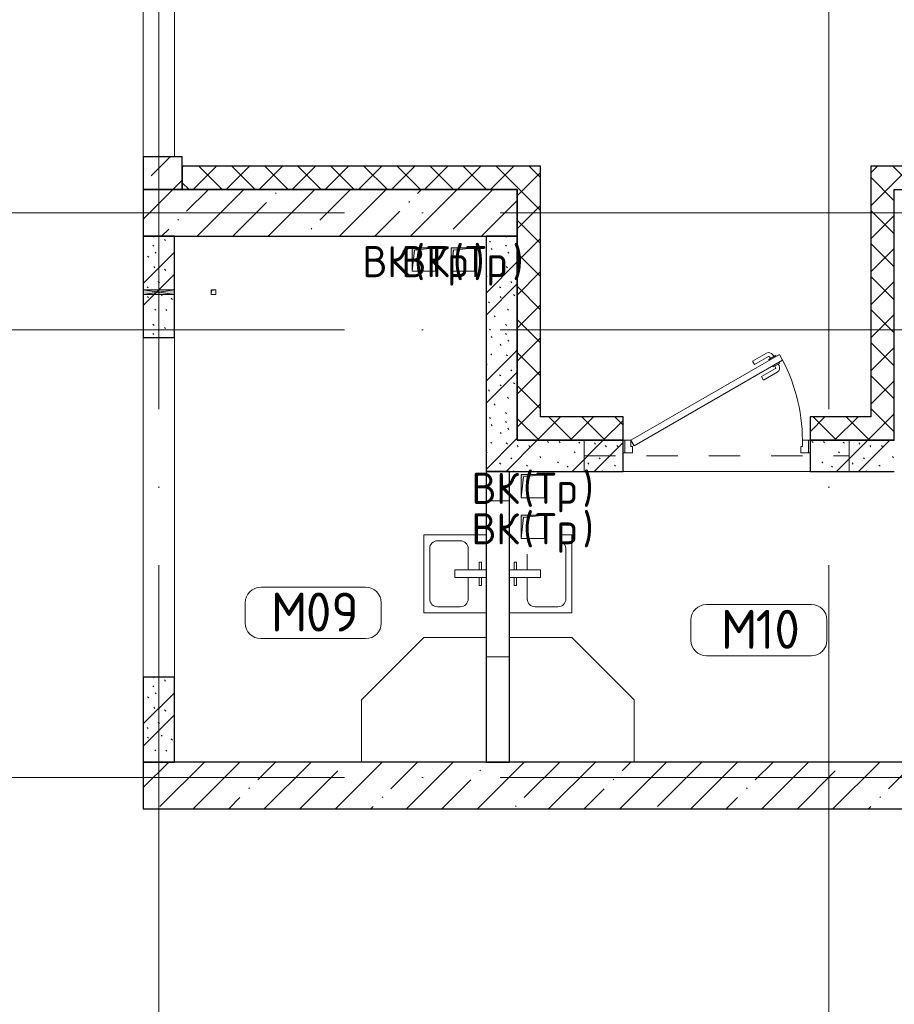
# Model space of a CAD drawing. Header units: millimetres. Extents: x -30540 to 175469, y -11730 to 122288.
# Tile 3 of 119: x -14358 to -8745, y 34770 to 41090. Entities that reach past the tile are written whole.
import ezdxf

# ---------------------------------------------------------------- set-up
doc = ezdxf.new("R2010")
doc.units = ezdxf.units.MM
doc.linetypes.add('3_ Штрих_ 1 х 1 мм', pattern=[400, 200, -200])
doc.linetypes.add('ADSK_Линия сетки', pattern=[5000, 4000, -500, 0, -500])
for name, color, linetype, lineweight in [('A-____-NOTE-TEXT', 7, 'Continuous', 18), ('A-AREA-____-IDEN', 7, 'Continuous', 9), ('A-DOOR-____-MCUT', 7, 'Continuous', 9), ('A-DOOR-____-OTLN', 7, 'Continuous', 18), ('A-DOOR-FRAM-MCUT', 7, 'Continuous', 9), ('A-FLOR-____-OTLN', 7, 'Continuous', 18), ('A-GLAZ-____-MCUT', 7, 'Continuous', 9), ('A-GLAZ-____-OTLN', 7, 'Continuous', 18), ('A-WALL-____-MCUT', 7, 'Continuous', 40), ('A-WALL-____-PATT', 7, 'Continuous', 40), ('I-WALL-____-MCUT', 7, 'Continuous', 40), ('M-EQPM-____-OTLN', 7, 'Continuous', 18), ('P-SANR-FIXT-OTLN', 7, 'Continuous', 18), ('S-BEAM-____-OTLN', 7, 'Continuous', 18), ('S-COLS-____-MCUT', 7, 'Continuous', 40), ('S-COLS-____-OTLN', 7, 'Continuous', 18), ('S-GRID-____-OTLN', 7, 'Continuous', 9)]:
    doc.layers.add(name, color=color, linetype=linetype, lineweight=lineweight)
doc.styles.add('GOST Common', font='GOST_Common.ttf', dxfattribs={"height": 200})
doc.styles.add('GOST Common_3', font='GOST_Common.ttf', dxfattribs={"height": 250})
pattern_1 = [(135, (300.56, 377.28), (-565.6854, 6e-14), [10, -790]), (135, (349.8, 474.73), (-565.6854, 6e-14), [10, -790]), (135, (423.93, 473.06), (-565.6854, 6e-14), [10, -790]), (135, (229.92, 447.9), (-565.6854, 6e-14), [10, -790]), (135, (155.08, 447.9), (-565.6854, 6e-14), [10, -790]), (135, (114.9, 369.03), (-565.6854, 6e-14), [10, -790]), (135, (132.43, 285.8), (-565.6854, 6e-14), [10, -790]), (135, (214.66, 322), (-565.6854, 6e-14), [10, -790]), (135, (198.16, 261.88), (-565.6854, 6e-14), [10, -790]), (135, (45.2, 272.9), (-565.6854, 6e-14), [10, -790]), (135, (42.32, 336.16), (-565.6854, 6e-14), [10, -790]), (135, (92.26, 192.24), (-565.6854, 6e-14), [10, -790]), (135, (7.07, 149.2), (-565.6854, 6e-14), [10, -790]), (135, (80.6, 95.1), (-565.6854, 6e-14), [10, -790]), (135, (79.53, 36.94), (-565.6854, 6e-14), [10, -790]), (135, (153.87, 74.56), (-565.6854, 6e-14), [10, -790]), (135, (228.35, 124.8), (-565.6854, 6e-14), [10, -790]), (135, (279.75, 180.4), (-565.6854, 6e-14), [10, -790]), (135, (282.9, 31.63), (-565.6854, 6e-14), [10, -790]), (135, (377.38, 53.45), (-565.6854, 6e-14), [10, -790]), (135, (352.28, 102.7), (-565.6854, 6e-14), [10, -790]), (135, (354.05, 0), (-565.6854, 6e-14), [10, -790]), (135, (553.23, 16.45), (-565.6854, 6e-14), [10, -790]), (135, (542.38, 63.45), (-565.6854, 6e-14), [10, -790]), (135, (536.58, 239.3), (-565.6854, 6e-14), [10, -790]), (135, (475.85, 203.9), (-565.6854, 6e-14), [10, -790]), (135, (475.85, 316.54), (-565.6854, 6e-14), [10, -790]), (135, (520.8, 408.7), (-565.6854, 6e-14), [10, -790]), (135, (551.1, 470.8), (-565.6854, 6e-14), [10, -790]), (135, (235.25, 537.93), (-565.6854, 6e-14), [10, -790]), (135, (407.25, 547.65), (-565.6854, 6e-14), [10, -790]), (135, (94.5, 558.6), (-565.6854, 6e-14), [10, -790]), (135, (46.4, 532.3), (-565.6854, 6e-14), [10, -790]), (135, (85.56, 465.04), (-565.6854, 6e-14), [10, -790]), (135, (355.53, 181.14), (-565.6854, 6e-14), [10, -790]), (135, (362.23, 243.6), (-565.6854, 6e-14), [10, -790]), (135, (413.45, 344.1), (-565.6854, 6e-14), [10, -790]), (135, (286.3, 273.25), (-565.6854, 6e-14), [10, -790]), (135, (423.02, 263.72), (-565.6854, 6e-14), [10, -790]), (135, (162.94, 190.2), (-565.6854, 6e-14), [10, -790]), (135, (470.25, 120.93), (-565.6854, 6e-14), [10, -790]), (135, (484.48, 9.78), (-565.6854, 6e-14), [10, -790]), (45, (0, 212.13), (-565.6854, 0), []), (45, (212.13, 0), (-565.6854, 0), []), (45, (353.55, 0), (-565.6854, 0), []), (45, (0, 353.55), (-565.6854, 0), [])]
pattern_2 = [(45, (0, 0), (-106.066, 106.066), []), (135, (0, 0), (-106.066, -106.066), [])]
pattern_3 = [(45, (0, 0), (-228.0985, 228.0985), []), (45, (228.1, 0), (-228.0985, 228.0985), [403.225, -80.645, 6.706, -73.939])]

# ---------------------------------------------------------------- blocks, each defined once
blk = doc.blocks.new('АР_Дверь однопольная - 1200х2100h_1000__Глухая_1 эт_загрузка-4871844-01 ЭО')
at = {"layer": 'A-DOOR-____-MCUT', "color": 254, "lineweight": 15, "true_color": 0xcccccc}
for p, q in [((402.6, 650), (-550, 100)), ((422.6, 615.4), (402.6, 650)), ((-530, 65.4), (422.6, 615.4)), ((-550, 100), (-530, 65.4))]:
    blk.add_line(p, q, dxfattribs=at)
at = {"layer": 'A-DOOR-____-OTLN', "color": 254, "lineweight": 5, "true_color": 0xcccccc}
for p, q in [((230.4, 608.3), (319.2, 659.6)), ((242.9, 586.7), (331.7, 637.9)), ((377, 644.4), (333.7, 619.4)), ((344.5, 625.7), (338.5, 636.1)), ((366.2, 638.2), (360.1, 648.6)), ((381, 637.5), (377, 644.4)), ((242.9, 586.7), (230.4, 608.3)), ((333.7, 619.4), (337.7, 612.5)), ((361.7, 570.9), (357.7, 577.9)), ((405, 595.9), (361.7, 570.9)), ((372.5, 577.2), (378.5, 566.8)), ((394.2, 589.7), (400.2, 579.3)), ((401, 602.9), (405, 595.9)), ((287.9, 508.7), (376.7, 560)), ((287.9, 508.7), (300.4, 487.1)), ((300.4, 487.1), (389.2, 538.3))]:
    blk.add_line(p, q, dxfattribs=at)
for centre, radius, start, end in [((334.2, 633.6), 30, 30, 120), ((334.2, 633.6), 4.99, 30, 120), ((374.2, 564.3), 30, 300, 30), ((374.2, 564.3), 4.99, 300, 30)]:
    blk.add_arc(centre, radius, start, end, dxfattribs=at)
at = {"layer": 'A-DOOR-____-OTLN', "color": 254, "lineweight": 13, "true_color": 0xcccccc}
blk.add_arc((-550, 100), 1100, 360, 30, dxfattribs=at)
at = {"layer": 'A-DOOR-FRAM-MCUT', "color": 254, "lineweight": 15, "true_color": 0xcccccc}
for p, q in [((-590, 100), (-600, 100)), ((-550, 100), (-590, 100)), ((-590, 100), (-590, 20)), ((-550, 60), (-550, 100)), ((590, 100), (550, 100)), ((550, 100), (550, 60)), ((590, 20), (590, 100)), ((590, 100), (600, 100)), ((-590, 20), (-600, 20)), ((-590, 20), (-540, 20)), ((-540, 60), (-550, 60)), ((-540, 20), (-540, 60)), ((550, 60), (540, 60)), ((540, 60), (540, 20)), ((540, 20), (590, 20)), ((590, 20), (600, 20))]:
    blk.add_line(p, q, dxfattribs=at)
blk = doc.blocks.new('АР_Перемычка - 200_Уx2_50x5__250-250-5284392-01 ЭО')
at = {"layer": 'S-BEAM-____-OTLN', "color": 254, "linetype": '3_ Штрих_ 1 х 1 мм', "lineweight": 15, "true_color": 0xdcdcdc}
for p, q in [((-850, 100), (-850, -100)), ((850, 100), (850, -100)), ((-850, 0), (850, 0))]:
    blk.add_line(p, q, dxfattribs=at)
blk = doc.blocks.new('АР_Отверстие прямоугольное - ВК_ПоливКР-5235156-01 ЭО')
at = {"layer": 'A-GLAZ-____-OTLN', "lineweight": 13, "true_color": 0xf9f9f9}
blk.add_hatch(color=7, dxfattribs=at).paths.add_polyline_path([(140, 100), (110, 100), (110, -100), (140, -100)])
at = {"layer": 'A-GLAZ-____-MCUT', "color": 254, "lineweight": 15, "true_color": 0xcccccc}
for p, q in [((110, 100), (110, -100)), ((140, 100), (140, -100))]:
    blk.add_line(p, q, dxfattribs=at)
at = {"layer": 'A-GLAZ-____-OTLN', "color": 254, "lineweight": 5, "true_color": 0xcccccc}
for p, q in [((140, 100), (110, -100)), ((110, 100), (140, -100))]:
    blk.add_line(p, q, dxfattribs=at)
at = {"layer": 'A-GLAZ-____-OTLN', "color": 254, "lineweight": 13, "true_color": 0xcccccc}
for p, q in [((140, 100), (110, 100)), ((110, 100), (110, -100)), ((140, -100), (140, 100)), ((110, -100), (140, -100))]:
    blk.add_line(p, q, dxfattribs=at)
blk = doc.blocks.new('АР_Канал вертикальный прямоугольный - ВК_Тр_-5078187-01 ЭО')
at = {"layer": 'M-EQPM-____-OTLN', "lineweight": 13, "true_color": 0xe2e2e2}
blk.add_hatch(color=254, dxfattribs=at).paths.add_polyline_path([(-75, -75), (-60, 60), (75, 75), (-75, 75)])
at = {"layer": 'M-EQPM-____-OTLN', "color": 253, "lineweight": 13, "true_color": 0xaaaaaa}
for p, q in [((75, 75), (-75, 75)), ((-75, 75), (-75, -75)), ((75, 75), (-75, 75)), ((-75, 75), (-75, -75)), ((-75, -75), (-75, 75)), ((-75, 75), (75, 75)), ((-60, 60), (75, 75)), ((-60, 60), (75, 75)), ((75, -75), (75, 75)), ((75, 75), (75, -75)), ((-75, -75), (-60, 60)), ((-75, -75), (-60, 60)), ((-75, -75), (75, -75)), ((75, -75), (-75, -75))]:
    blk.add_line(p, q, dxfattribs=at)
blk = doc.blocks.new('A-PLU-Sink-2D - 400 x 500mm-V126-01 ЭО')
at = {"layer": 'P-SANR-FIXT-OTLN', "color": 253, "lineweight": 13, "true_color": 0xaaaaaa}
for p, q in [((177.2, 202.3), (-234.3, 202.3)), ((-234.3, 202.3), (-234.3, -197.7)), ((-234.3, -197.7), (-234.3, 202.3)), ((-234.3, 202.3), (177.2, 202.3)), ((-9.3, 2.3), (-9.3, 202.3)), ((40.7, 202.3), (40.7, 2.3)), ((-59.3, 172.3), (-59.3, 157.3)), ((-9.3, 172.3), (-59.3, 172.3)), ((-59.3, 157.3), (-9.3, 157.3)), ((40.7, 172.3), (90.7, 172.3)), ((90.7, 157.3), (40.7, 157.3)), ((90.7, 172.3), (90.7, 157.3)), ((-9.3, 88), (-145.4, 88)), ((142.3, 88), (40.7, 88)), ((-196.2, 37.2), (-196.2, -108.8)), ((40.7, 2.3), (-9.3, 2.3)), ((265.7, -197.7), (265.7, -122.7)), ((265.7, -122.7), (265.7, -197.7)), ((-145.4, -159.6), (176.8, -159.6)), ((-234.3, -197.7), (265.7, -197.7)), ((265.7, -197.7), (-234.3, -197.7))]:
    blk.add_line(p, q, dxfattribs=at)
for centre, start, end in [((-145.4, 37.2), 90, 180), ((-145.4, -108.8), 180, 270), ((176.8, -108.8), 270, 347.28929)]:
    blk.add_arc(centre, 50.8, start, end, dxfattribs=at)
blk = doc.blocks.new('A-PLU-Shower_Corner_2D - 800x800-2357854-01 ЭО')
at = {"layer": 'P-SANR-FIXT-OTLN', "color": 253, "lineweight": 13, "true_color": 0xaaaaaa}
for p, q in [((-400, 800), (-800, 400)), ((-400, 800), (-800, 400)), ((0, 800), (-400, 800)), ((-400, 800), (0, 800)), ((0, 0), (0, 800)), ((0, 800), (0, 0)), ((-800, 400), (-800, 0)), ((-800, 0), (-800, 400)), ((0, 0), (-800, 0)), ((-800, 0), (0, 0))]:
    blk.add_line(p, q, dxfattribs=at)
blk = doc.blocks.new('A-PLU-Shower_Corner_2D - 800x800-2359852-01 ЭО')
at = {"layer": 'P-SANR-FIXT-OTLN', "color": 253, "lineweight": 13, "true_color": 0xaaaaaa}
for p, q in [((-800, 0), (0, 0)), ((-800, -400), (-800, 0)), ((0, 0), (-800, 0)), ((-800, 0), (-800, -400)), ((0, 0), (0, -800)), ((0, -800), (0, 0)), ((-400, -800), (-800, -400)), ((-400, -800), (-800, -400)), ((0, -800), (-400, -800)), ((-400, -800), (0, -800))]:
    blk.add_line(p, q, dxfattribs=at)
blk = doc.blocks.new('A-PLU-Sink-2D - 400 x 500mm-909903-01 ЭО')
at = {"layer": 'P-SANR-FIXT-OTLN', "color": 253, "lineweight": 13, "true_color": 0xaaaaaa}
for p, q in [((-234.3, 197.7), (265.7, 197.7)), ((-234.3, -202.3), (-234.3, 197.7)), ((265.7, 197.7), (-234.3, 197.7)), ((-234.3, 197.7), (-234.3, -202.3)), ((265.7, 197.7), (265.7, -202.3)), ((265.7, -202.3), (265.7, 197.7)), ((-145.4, 159.6), (176.8, 159.6)), ((-196.2, -37.2), (-196.2, 108.8)), ((227.6, 108.8), (227.6, -37.2)), ((-9.3, -2.3), (-9.3, -202.3)), ((40.7, -2.3), (-9.3, -2.3)), ((40.7, -202.3), (40.7, -2.3)), ((-9.3, -88), (-145.4, -88)), ((176.8, -88), (40.7, -88)), ((-59.3, -172.3), (-59.3, -157.3)), ((-59.3, -157.3), (-9.3, -157.3)), ((-9.3, -172.3), (-59.3, -172.3)), ((90.7, -157.3), (40.7, -157.3)), ((40.7, -172.3), (90.7, -172.3)), ((90.7, -172.3), (90.7, -157.3)), ((265.7, -202.3), (-234.3, -202.3)), ((-234.3, -202.3), (265.7, -202.3))]:
    blk.add_line(p, q, dxfattribs=at)
for centre, start, end in [((-145.4, 108.8), 90, 180), ((176.8, 108.8), 360, 90), ((-145.4, -37.2), 180, 270), ((176.8, -37.2), 270, 0)]:
    blk.add_arc(centre, 50.8, start, end, dxfattribs=at)
blk = doc.blocks.new('АР_Канал вертикальный прямоугольный - ВК_ПоливКР-5235158-01 ЭО')
at = {"layer": 'M-EQPM-____-OTLN', "lineweight": 13, "true_color": 0xe2e2e2}
blk.add_hatch(color=254, dxfattribs=at).paths.add_polyline_path([(-15, -15), (-12, 12), (15, 15), (-15, 15)])
at = {"layer": 'M-EQPM-____-OTLN', "color": 253, "lineweight": 13, "true_color": 0xaaaaaa}
for p, q in [((15, 15), (-15, 15)), ((-15, 15), (-15, -15)), ((15, 15), (-15, 15)), ((-15, 15), (-15, -15)), ((-15, -15), (-15, 15)), ((-15, 15), (15, 15)), ((-15, -15), (-12, 12)), ((-15, -15), (-12, 12)), ((-12, 12), (15, 15)), ((-12, 12), (15, 15)), ((15, -15), (15, 15)), ((15, 15), (15, -15)), ((-15, -15), (15, -15)), ((15, -15), (-15, -15))]:
    blk.add_line(p, q, dxfattribs=at)
blk = doc.blocks.new('Наметкина 10_РД_АР_К1_отсоединено_rvt-1-01 ЭО')
at = {"layer": 'A-WALL-____-PATT', "lineweight": 5, "true_color": 0xcccccc}
h = blk.add_hatch(dxfattribs=at)
h.set_pattern_fill('FP_5', color=254, style=0, pattern_type=2)
h.set_pattern_definition(pattern_3)
h.paths.add_polyline_path([(-13314.7, 40000), (-13314.7, 40210), (-13564.7, 40210), (-13564.7, 40000)])
h = blk.add_hatch(dxfattribs=at)
h.set_pattern_fill('FP_4', color=254, style=0, pattern_type=2)
h.set_pattern_definition(pattern_2)
h.paths.add_polyline_path([(-11164.7, 40000), (-11164.7, 40150), (-13314.7, 40150), (-13314.7, 40000), (-12119.3, 40000)])
h = blk.add_hatch(dxfattribs=at)
h.set_pattern_fill('FP_4', color=254, style=0, pattern_type=2)
h.set_pattern_definition(pattern_2)
h.paths.add_polyline_path([(-11164.7, 38540), (-11014.7, 38540), (-11014.7, 40150), (-11164.7, 40150), (-11164.7, 38914.6)])
h = blk.add_hatch(dxfattribs=at)
h.set_pattern_fill('FP_4', color=254, style=0, pattern_type=2)
h.set_pattern_definition(pattern_2)
h.paths.add_polyline_path([(-8894.7, 38390), (-8744.7, 38390), (-8744.7, 40150), (-8894.7, 40150), (-8894.7, 38540)])
h = blk.add_hatch(dxfattribs=at)
h.set_pattern_fill('FP_4', color=254, style=0, pattern_type=2)
h.set_pattern_definition(pattern_2)
h.paths.add_polyline_path([(-7534.7, 40000), (-7534.7, 40150), (-8744.7, 40150), (-8744.7, 40000), (-8039.9, 40000)])
h = blk.add_hatch(dxfattribs=at)
h.set_pattern_fill('FP_1', color=254, style=0, pattern_type=2)
h.set_pattern_definition(pattern_1)
h.paths.add_polyline_path([(-13564.7, 39050), (-13364.7, 39050), (-13364.7, 39700), (-13564.7, 39700), (-13564.7, 39325)])
h = blk.add_hatch(dxfattribs=at)
h.set_pattern_fill('FP_1', color=254, style=0, pattern_type=2)
h.set_pattern_definition(pattern_1)
h.paths.add_polyline_path([(-11164.7, 38390), (-11164.7, 39700), (-11364.7, 39700), (-11364.7, 38390)])
h = blk.add_hatch(dxfattribs=at)
h.set_pattern_fill('FP_4', color=254, style=0, pattern_type=2)
h.set_pattern_definition(pattern_2)
h.paths.add_polyline_path([(-8894.7, 38390), (-8894.7, 38540), (-9284.7, 38540), (-9284.7, 38390)])
h.paths.add_polyline_path([(-10484.7, 38390), (-10484.7, 38540), (-11164.7, 38540), (-11164.7, 38390)])
h = blk.add_hatch(dxfattribs=at)
h.set_pattern_fill('FP_1', color=254, style=0, pattern_type=2)
h.set_pattern_definition(pattern_1)
h.paths.add_polyline_path([(-9284.7, 38190), (-8744.7, 38190), (-8744.7, 38390), (-9284.7, 38390)])
h.paths.add_polyline_path([(-11364.7, 38190), (-10484.7, 38190), (-10484.7, 38390), (-11364.7, 38390)])
h = blk.add_hatch(dxfattribs=at)
h.set_pattern_fill('FP_2', color=254, style=0, pattern_type=2)
h.set_pattern_definition([(0, (0, 0), (0, 1000), []), (90, (0, 0), (-1000, 6e-14), [])])
h.paths.add_polyline_path([(-11214.7, 36325), (-11214.7, 38190), (-11364.7, 38190), (-11364.7, 36325)])
h = blk.add_hatch(dxfattribs=at)
h.set_pattern_fill('FP_1', color=254, style=0, pattern_type=2)
h.set_pattern_definition(pattern_1)
h.paths.add_polyline_path([(-13364.7, 36325), (-13364.7, 36870), (-13564.7, 36870), (-13564.7, 36325)])
h = blk.add_hatch(dxfattribs=at)
h.set_pattern_fill('FP_5', color=254, style=0, pattern_type=2)
h.set_pattern_definition(pattern_3)
h.paths.add_polyline_path([(-5164.7, 36025), (-5164.7, 36325), (-13564.7, 36325), (-13564.7, 36025), (-7514.7, 36025)])
at = {"layer": 'S-COLS-____-OTLN', "lineweight": 5, "true_color": 0xcccccc}
h = blk.add_hatch(dxfattribs=at)
h.set_pattern_fill('FP_5', color=254, style=0, pattern_type=2)
h.set_pattern_definition(pattern_3)
h.paths.add_polyline_path([(-11164.7, 39700), (-11164.7, 40000), (-13564.7, 40000), (-13564.7, 39700), (-12119.3, 39700)])
at = {"layer": 'A-FLOR-____-OTLN', "color": 254, "lineweight": 13, "true_color": 0xcccccc}
for p, q in [((-13564.7, 43410), (-13564.7, 40210)), ((-13364.7, 40210), (-13364.7, 43410)), ((-13364.7, 43410), (-13364.7, 40210)), ((-13564.7, 39050), (-13564.7, 36870)), ((-13364.7, 39050), (-13364.7, 36870)), ((-13364.7, 36870), (-13364.7, 39050)), ((-9284.7, 38190), (-10484.7, 38190)), ((-10484.7, 38190), (-9284.7, 38190))]:
    blk.add_line(p, q, dxfattribs=at)
at = {"layer": 'A-WALL-____-MCUT', "color": 254, "lineweight": 30, "true_color": 0xcccccc}
for p, q in [((-11164.7, 40150), (-13314.7, 40150)), ((-13314.7, 40150), (-13314.7, 40000)), ((-11014.7, 40150), (-11164.7, 40150)), ((-11014.7, 38540), (-11014.7, 40150)), ((-8894.7, 40150), (-8894.7, 38540)), ((-8744.7, 40150), (-8894.7, 40150)), ((-7534.7, 40150), (-8744.7, 40150)), ((-13314.7, 40000), (-11164.7, 40000)), ((-11164.7, 40000), (-11164.7, 38540)), ((-8744.7, 38390), (-8744.7, 40000)), ((-8744.7, 40000), (-7534.7, 40000)), ((-13364.7, 39700), (-13564.7, 39700)), ((-13564.7, 39700), (-13564.7, 39355)), ((-13364.7, 39355), (-13364.7, 39700)), ((-13564.7, 39355), (-13564.7, 39325)), ((-13564.7, 39325), (-13564.7, 39050)), ((-13364.7, 39325), (-13364.7, 39355)), ((-13364.7, 39050), (-13364.7, 39325)), ((-13564.7, 39050), (-13364.7, 39050)), ((-11164.7, 38540), (-11164.7, 38390)), ((-10484.7, 38540), (-11014.7, 38540)), ((-10484.7, 38390), (-10484.7, 38540)), ((-8894.7, 38540), (-9284.7, 38540)), ((-9284.7, 38540), (-9284.7, 38390)), ((-10484.7, 38390), (-11164.7, 38390)), ((-11164.7, 38390), (-10484.7, 38390)), ((-8894.7, 38390), (-9284.7, 38390)), ((-9284.7, 38390), (-8894.7, 38390)), ((-8894.7, 38390), (-8744.7, 38390)), ((-11364.7, 38190), (-11364.7, 36325)), ((-11214.7, 38190), (-11364.7, 38190)), ((-11214.7, 36325), (-11214.7, 38190)), ((-13364.7, 36870), (-13564.7, 36870)), ((-13564.7, 36870), (-13564.7, 36325)), ((-13364.7, 36325), (-13364.7, 36870)), ((-13564.7, 36325), (-13364.7, 36325)), ((-11364.7, 36325), (-11214.7, 36325))]:
    blk.add_line(p, q, dxfattribs=at)
at = {"layer": 'I-WALL-____-MCUT', "color": 254, "lineweight": 30, "true_color": 0xcccccc}
for p, q in [((-13564.7, 40210), (-13564.7, 40000)), ((-13314.7, 40210), (-13564.7, 40210)), ((-13314.7, 40000), (-13314.7, 40210)), ((-13564.7, 40000), (-13314.7, 40000)), ((-11164.7, 39700), (-11364.7, 39700)), ((-11364.7, 39700), (-11364.7, 38390)), ((-11164.7, 38390), (-11164.7, 39700)), ((-11364.7, 38390), (-11364.7, 38190)), ((-10484.7, 38190), (-10484.7, 38390)), ((-9284.7, 38390), (-9284.7, 38190)), ((-8744.7, 38390), (-8894.7, 38390)), ((-11364.7, 38190), (-10484.7, 38190)), ((-9284.7, 38190), (-8744.7, 38190)), ((-7814.7, 36325), (-13564.7, 36325)), ((-13564.7, 36325), (-13564.7, 36025)), ((-13564.7, 36025), (-7814.7, 36025))]:
    blk.add_line(p, q, dxfattribs=at)
at = {"layer": 'S-COLS-____-MCUT', "color": 254, "lineweight": 30, "true_color": 0xcccccc}
for p, q in [((-11164.7, 40000), (-13564.7, 40000)), ((-13564.7, 40000), (-13564.7, 39700)), ((-11164.7, 39700), (-11164.7, 40000)), ((-13564.7, 39700), (-11164.7, 39700))]:
    blk.add_line(p, q, dxfattribs=at)
at = {"layer": 'A-DOOR-____-OTLN', "color": 254, "lineweight": 13, "true_color": 0xcccccc}
blk.add_blockref('АР_Дверь однопольная - 1200х2100h_1000__Глухая_1 эт_загрузка-4871844-01 ЭО', (-9884.7, 38290), dxfattribs=at)
at = {"layer": 'A-GLAZ-____-OTLN', "color": 254, "lineweight": 13, "true_color": 0xcccccc, "rotation": 269.9999999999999}
blk.add_blockref('АР_Отверстие прямоугольное - ВК_ПоливКР-5235156-01 ЭО', (-13464.7, 39465), dxfattribs=at)
at = {"layer": 'M-EQPM-____-OTLN', "color": 253, "lineweight": 5, "true_color": 0xaaaaaa}
for name, p in [('АР_Канал вертикальный прямоугольный - ВК_Тр_-5078187-01 ЭО', (-11764.7, 39550)), ('АР_Канал вертикальный прямоугольный - ВК_Тр_-5078187-01 ЭО', (-11514.7, 39550)), ('АР_Канал вертикальный прямоугольный - ВК_ПоливКР-5235158-01 ЭО', (-13114.7, 39340)), ('АР_Канал вертикальный прямоугольный - ВК_Тр_-5078187-01 ЭО', (-11064.7, 38095)), ('АР_Канал вертикальный прямоугольный - ВК_Тр_-5078187-01 ЭО', (-11064.7, 37835))]:
    blk.add_blockref(name, p, dxfattribs=at)
at = {"layer": 'P-SANR-FIXT-OTLN', "color": 253, "lineweight": 5, "true_color": 0xaaaaaa}
for name, p, rotation in [('A-PLU-Sink-2D - 400 x 500mm-909903-01 ЭО', (-11567.1, 37517.7), 90.00000000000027), ('A-PLU-Sink-2D - 400 x 500mm-V126-01 ЭО', (-11012.4, 37517.7), 89.99999999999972), ('A-PLU-Shower_Corner_2D - 800x800-2359852-01 ЭО', (-11364.7, 36325), 270.0000000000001), ('A-PLU-Shower_Corner_2D - 800x800-2357854-01 ЭО', (-11214.7, 36325), 269.9999999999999)]:
    blk.add_blockref(name, p, dxfattribs=dict(at, rotation=rotation))
at = {"layer": 'S-BEAM-____-OTLN', "color": 254, "lineweight": 13, "true_color": 0xcccccc}
blk.add_blockref('АР_Перемычка - 200_Уx2_50x5__250-250-5284392-01 ЭО', (-9884.7, 38290), dxfattribs=at)
at = {"layer": 'A-____-NOTE-TEXT', "color": 253, "lineweight": 5, "true_color": 0xaaaaaa, "char_height": 200, "attachment_point": 1, "style": 'GOST Common'}
for s, insert, width in [('ВК', (-12158.9, 39637.2), 400.844), ('ВК', (-11908.9, 39637.2), 400.844), ('\\fGOST Common|b0|i0|c204|p34|;(', (-11828.2, 39637.2), 96.203), ('Тр', (-11748.8, 39637.2), 368.776), ('\\fGOST Common|b0|i0|c204|p34|;(', (-11578.2, 39637.2), 96.203), ('Тр', (-11498.8, 39637.2), 368.776), ('\\fGOST Common|b0|i0|c204|p34|;)', (-11444.5, 39637.2), 96.203), ('\\fGOST Common|b0|i0|c204|p34|;)', (-11194.5, 39637.2), 96.203), ('ВК', (-11458.9, 38182.2), 400.844), ('\\fGOST Common|b0|i0|c204|p34|;(', (-11128.2, 38182.2), 96.203), ('Тр', (-11048.8, 38182.2), 368.776), ('\\fGOST Common|b0|i0|c204|p34|;)', (-10744.5, 38182.2), 96.203), ('ВК', (-11458.9, 37922.2), 400.844), ('\\fGOST Common|b0|i0|c204|p34|;(', (-11128.2, 37922.2), 96.203), ('Тр', (-11048.8, 37922.2), 368.776), ('\\fGOST Common|b0|i0|c204|p34|;)', (-10744.5, 37922.2), 96.203)]:
    blk.add_mtext(s, dxfattribs=dict(at, insert=insert, width=width))
blk = doc.blocks.new('Марка помещения 2 - Марка помещения 2-1605974-01 ЭО')
at = {"layer": 'A-AREA-____-IDEN', "color": 253, "true_color": 0xaaaaaa}
for p, q in [((-1.797, 0.841), (1.569, 0.841)), ((-2.297, -0.309), (-2.297, 0.341)), ((2.069, 0.341), (2.069, -0.309)), ((1.569, -0.809), (-1.797, -0.809))]:
    blk.add_line(p, q, dxfattribs=at)
for centre, start, end in [((-1.797, 0.341), 90, 180), ((1.569, 0.341), 0, 90), ((-1.797, -0.309), 180, 270), ((1.569, -0.309), 270, 360)]:
    blk.add_arc(centre, 0.5, start, end, dxfattribs=at)

msp = doc.modelspace()

# ---------------------------------------------------------------- linework, layer by layer
at = {"layer": 'S-GRID-____-OTLN', "color": 253, "linetype": 'ADSK_Линия сетки', "true_color": 0xaaaaaa}
for p, q in [((-13464.7, 23589.3), (-13464.7, 98105.9)), ((-9164.7, 23589.3), (-9164.7, 45894.3)), ((17726.8, 39850), (-26364.3, 39850)), ((17726.8, 39100), (-26364.3, 39100)), ((17726.8, 36225), (-28904.3, 36225))]:
    msp.add_line(p, q, dxfattribs=at)

# ---------------------------------------------------------------- block references
at = {"lineweight": 5}
msp.add_blockref('Наметкина 10_РД_АР_К1_отсоединено_rvt-1-01 ЭО', (0, 0), dxfattribs=at)
at = {"layer": 'A-AREA-____-IDEN', "color": 253, "true_color": 0xaaaaaa, "xscale": 199.9999999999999, "yscale": 199.9999999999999, "zscale": 199.9999999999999}
for p in [(-12451.3, 37278.9), (-9591, 37168.2)]:
    msp.add_blockref('Марка помещения 2 - Марка помещения 2-1605974-01 ЭО', p, dxfattribs=at)

# ---------------------------------------------------------------- texts
at = {"layer": 'A-AREA-____-IDEN', "color": 253, "true_color": 0xaaaaaa, "char_height": 250, "attachment_point": 1, "style": 'GOST Common_3'}
for s, insert, width in [('09', (-12520.9, 37412.6), 448.945), ('\\fGOST Common|b0|i0|c204|p34|;М', (-12745.8, 37412.6), 272.574), ('\\fGOST Common|b0|i0|c204|p34|;М', (-9858.5, 37301.9), 272.574), ('10', (-9633.6, 37301.9), 384.81)]:
    msp.add_mtext(s, dxfattribs=dict(at, insert=insert, width=width))

doc.saveas('drawing.dxf')
